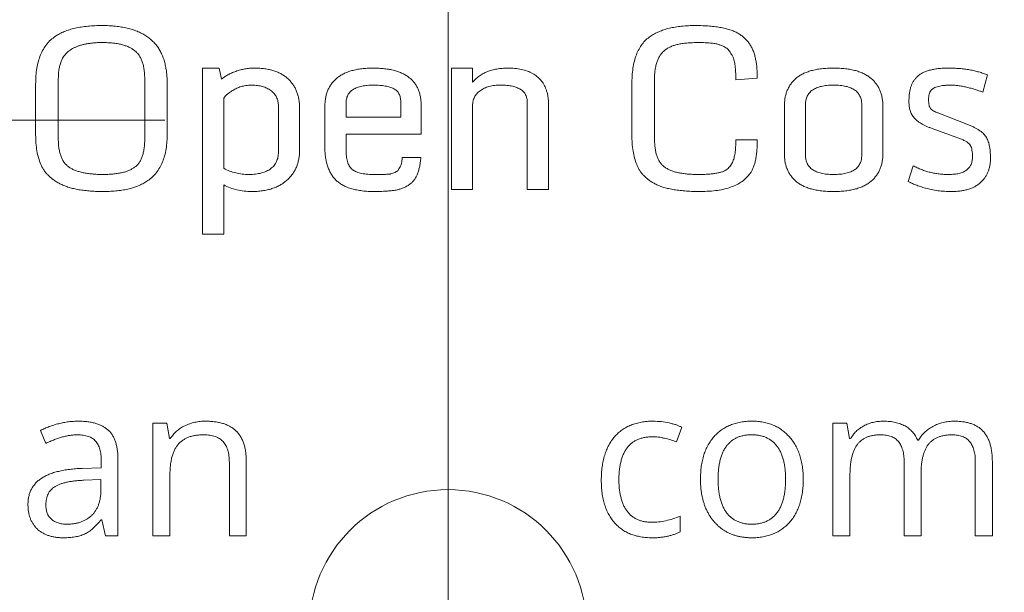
# Model space of a CAD drawing. Header units: millimetres. Extents: x 75.8 to 136.8, y 160.9 to 221.9.
# Tile 2 of 6: x 101.7 to 112.3, y 165.8 to 172. Entities that reach past the tile are written whole.
import ezdxf

# ---------------------------------------------------------------- set-up
doc = ezdxf.new("R2010")
doc.units = ezdxf.units.MM

# ---------------------------------------------------------------- blocks, each defined once
blk = doc.blocks.new('SW_CENTERMARKSYMBOL_0')
at = {"color": 0, "linetype": 'Continuous', "lineweight": 0}
blk.add_line((0, -5), (0, -30.511), dxfattribs=at)
blk = doc.blocks.new('SW_CENTERMARKSYMBOL_42')
at = {"color": 0, "linetype": 'Continuous', "lineweight": 0}
for p, q in [((0, 2.5), (0, 4)), ((0, 0), (0, 2.5))]:
    blk.add_line(p, q, dxfattribs=at)
blk = doc.blocks.new('SW_CENTERMARKSYMBOL_45')
at = {"color": 0, "linetype": 'Continuous', "lineweight": 0}
blk.add_line((2.5, 0), (5, 0), dxfattribs=at)

msp = doc.modelspace()

# ---------------------------------------------------------------- linework, layer by layer
at = {"color": 7, "linetype": 'Continuous', "lineweight": 15}
for p, q in [((103.824, 171.443), (103.645, 171.443)), ((103.645, 171.443), (103.645, 169.646)), ((103.851, 171.324), (103.824, 171.443)), ((106.567, 171.443), (106.339, 171.443)), ((106.339, 171.443), (106.339, 170.13)), ((106.567, 171.29), (106.567, 171.443)), ((102.082, 171.317), (102.082, 170.677)), ((103.019, 170.677), (103.019, 171.317)), ((108.536, 170.677), (108.536, 171.316)), ((109.417, 171.314), (109.649, 171.335)), ((112.089, 171.181), (112.142, 171.368)), ((101.837, 171.268), (101.837, 170.719)), ((103.262, 170.736), (103.262, 171.252)), ((108.291, 171.267), (108.291, 170.719)), ((103.873, 171.118), (103.873, 170.358)), ((105.789, 170.913), (105.789, 171.078)), ((107.159, 171.072), (107.159, 170.13)), ((107.388, 170.13), (107.388, 171.066)), ((104.465, 170.531), (104.465, 171.03)), ((104.694, 170.551), (104.694, 171.017)), ((104.969, 171.034), (104.969, 170.587)), ((105.197, 171.058), (105.197, 170.913)), ((106.01, 170.729), (106.01, 171.042)), ((106.567, 170.13), (106.567, 171.04)), ((109.942, 171.033), (109.942, 170.515)), ((110.17, 171.047), (110.17, 170.501)), ((110.78, 170.501), (110.78, 171.047)), ((111.008, 170.515), (111.008, 171.033)), ((105.197, 170.913), (105.789, 170.913)), ((111.916, 170.837), (111.613, 170.954)), ((111.542, 170.789), (111.848, 170.677)), ((105.197, 170.559), (105.197, 170.729)), ((105.197, 170.729), (106.01, 170.729)), ((109.649, 170.668), (109.417, 170.668)), ((106.008, 170.474), (105.806, 170.474)), ((111.338, 170.385), (111.282, 170.216)), ((103.873, 169.646), (103.873, 170.178)), ((106.339, 170.13), (106.567, 170.13)), ((107.159, 170.13), (107.388, 170.13)), ((103.645, 169.646), (103.873, 169.646)), ((103.106, 167.6), (103.256, 167.6)), ((103.106, 166.38), (103.106, 167.6)), ((103.256, 167.6), (103.286, 167.432)), ((108.832, 167.556), (108.776, 167.396)), ((110.468, 167.6), (110.618, 167.6)), ((110.468, 166.38), (110.468, 167.6)), ((110.618, 167.6), (110.648, 167.432)), ((101.947, 167.381), (101.891, 167.52)), ((103.286, 167.432), (103.295, 167.432)), ((110.648, 167.432), (110.656, 167.432)), ((111.385, 167.414), (111.394, 167.414)), ((102.548, 167.116), (102.548, 167.192)), ((102.728, 167.213), (102.728, 166.38)), ((103.934, 166.38), (103.934, 167.175)), ((104.118, 167.175), (104.118, 166.38)), ((111.238, 166.38), (111.238, 167.18)), ((112.009, 166.38), (112.009, 167.18)), ((112.194, 167.175), (112.194, 166.38)), ((102.342, 167.11), (102.548, 167.116)), ((103.29, 167.025), (103.29, 166.38)), ((110.652, 167.025), (110.652, 166.38)), ((111.423, 167.067), (111.423, 166.38)), ((102.544, 166.99), (102.36, 166.982)), ((102.544, 166.877), (102.544, 166.99)), ((108.814, 166.593), (108.814, 166.425)), ((102.555, 166.555), (102.546, 166.555)), ((102.592, 166.38), (102.555, 166.555)), ((102.728, 166.38), (102.592, 166.38)), ((103.29, 166.38), (103.106, 166.38)), ((104.118, 166.38), (103.934, 166.38)), ((110.652, 166.38), (110.468, 166.38)), ((111.423, 166.38), (111.238, 166.38)), ((112.194, 166.38), (112.009, 166.38))]:
    msp.add_line(p, q, dxfattribs=at)
for centre, radius in [((106.301, 191.38), 28.011), ((106.301, 165.38), 1.5)]:
    msp.add_circle(centre, radius, dxfattribs=at)
for points, knots in [([(102.561, 171.903), (102.533, 171.903), (102.48, 171.902), (102.404, 171.897), (102.332, 171.888), (102.266, 171.875), (102.204, 171.859), (102.148, 171.839), (102.097, 171.816), (102.066, 171.797), (102.051, 171.787)], [0, 0, 0, 0, 0.154129, 0.299076, 0.435223, 0.562365, 0.681915, 0.794199, 0.899879, 1, 1, 1, 1]), ([(103.244, 171.462), (103.24, 171.48), (103.233, 171.515), (103.215, 171.565), (103.195, 171.612), (103.17, 171.655), (103.141, 171.695), (103.108, 171.731), (103.071, 171.764), (103.03, 171.794), (102.985, 171.819), (102.936, 171.842), (102.883, 171.861), (102.827, 171.876), (102.766, 171.888), (102.701, 171.897), (102.632, 171.902), (102.585, 171.903), (102.561, 171.903)], [0, 0, 0, 0, 0.0611877, 0.1202225, 0.1774953, 0.2326384, 0.2876875, 0.3420859, 0.397082, 0.4535808, 0.5110694, 0.5710076, 0.6337419, 0.6992345, 0.7685912, 0.841652, 0.9187038, 1, 1, 1, 1]), ([(109.631, 171.536), (109.628, 171.552), (109.622, 171.582), (109.607, 171.625), (109.589, 171.664), (109.569, 171.701), (109.544, 171.734), (109.516, 171.764), (109.484, 171.791), (109.449, 171.815), (109.409, 171.836), (109.364, 171.854), (109.314, 171.87), (109.258, 171.882), (109.197, 171.891), (109.13, 171.899), (109.057, 171.902), (108.981, 171.904), (108.905, 171.902), (108.831, 171.897), (108.762, 171.887), (108.698, 171.875), (108.639, 171.858), (108.585, 171.838), (108.535, 171.815), (108.505, 171.796), (108.49, 171.786)], [0, 0, 0, 0, 0.035133, 0.068933, 0.101108, 0.132465, 0.163266, 0.194128, 0.224878, 0.256243, 0.289485, 0.325481, 0.364911, 0.407634, 0.453977, 0.504342, 0.558538, 0.616702, 0.67514, 0.730212, 0.782109, 0.830685, 0.876543, 0.919902, 0.960844, 1, 1, 1, 1]), ([(102.051, 171.787), (102.034, 171.775), (101.999, 171.749), (101.956, 171.701), (101.919, 171.646), (101.888, 171.585), (101.865, 171.515), (101.849, 171.439), (101.839, 171.356), (101.838, 171.298), (101.837, 171.268)], [0, 0, 0, 0, 0.108947, 0.218553, 0.330042, 0.447138, 0.570362, 0.703225, 0.845631, 1, 1, 1, 1]), ([(102.561, 171.719), (102.546, 171.719), (102.516, 171.719), (102.474, 171.716), (102.433, 171.712), (102.395, 171.706), (102.359, 171.699), (102.325, 171.691), (102.293, 171.68), (102.264, 171.668), (102.237, 171.654), (102.213, 171.639), (102.19, 171.622), (102.17, 171.603), (102.152, 171.583), (102.136, 171.562), (102.123, 171.538), (102.116, 171.521), (102.113, 171.513)], [0, 0, 0, 0, 0.0856521, 0.1673233, 0.244427, 0.3185508, 0.3877488, 0.4542169, 0.5170474, 0.5772336, 0.6348374, 0.6895963, 0.7429, 0.7952575, 0.8466924, 0.8972668, 0.9481742, 1, 1, 1, 1]), ([(103.019, 171.317), (103.018, 171.336), (103.017, 171.371), (103.013, 171.422), (103.004, 171.469), (102.992, 171.511), (102.977, 171.548), (102.958, 171.581), (102.935, 171.61), (102.909, 171.634), (102.879, 171.654), (102.845, 171.672), (102.807, 171.686), (102.766, 171.699), (102.72, 171.708), (102.67, 171.714), (102.617, 171.718), (102.58, 171.719), (102.561, 171.719)], [0, 0, 0, 0, 0.078018, 0.149764, 0.215706, 0.27726, 0.333776, 0.387099, 0.437551, 0.486635, 0.536914, 0.589906, 0.646982, 0.707703, 0.773343, 0.843308, 0.918959, 1, 1, 1, 1]), ([(108.49, 171.786), (108.474, 171.774), (108.442, 171.749), (108.401, 171.702), (108.367, 171.648), (108.338, 171.586), (108.317, 171.517), (108.302, 171.44), (108.293, 171.356), (108.291, 171.297), (108.291, 171.267)], [0, 0, 0, 0, 0.104714, 0.210493, 0.320728, 0.436488, 0.561592, 0.696124, 0.841932, 1, 1, 1, 1]), ([(108.789, 171.699), (108.804, 171.703), (108.836, 171.709), (108.89, 171.715), (108.95, 171.718), (109.016, 171.719), (109.08, 171.718), (109.138, 171.715), (109.187, 171.709), (109.227, 171.7), (109.259, 171.688), (109.286, 171.677), (109.308, 171.665), (109.327, 171.651), (109.342, 171.634), (109.357, 171.613), (109.372, 171.588), (109.385, 171.564), (109.394, 171.541), (109.4, 171.519), (109.405, 171.494), (109.409, 171.465), (109.413, 171.433), (109.415, 171.397), (109.416, 171.357), (109.417, 171.329), (109.417, 171.314)], [0, 0, 0, 0, 0.050699, 0.109191, 0.176108, 0.251218, 0.32515, 0.388911, 0.442352, 0.48617, 0.522919, 0.554786, 0.582736, 0.606691, 0.630463, 0.658449, 0.690378, 0.727146, 0.748432, 0.772702, 0.800918, 0.832894, 0.868645, 0.908663, 0.952171, 1, 1, 1, 1]), ([(108.536, 171.316), (108.537, 171.335), (108.537, 171.37), (108.542, 171.422), (108.551, 171.469), (108.563, 171.512), (108.578, 171.55), (108.598, 171.583), (108.621, 171.612), (108.639, 171.628), (108.648, 171.636)], [0, 0, 0, 0, 0.159185, 0.306671, 0.442556, 0.568607, 0.685073, 0.794573, 0.898292, 1, 1, 1, 1]), ([(108.648, 171.636), (108.658, 171.643), (108.678, 171.658), (108.713, 171.675), (108.749, 171.69), (108.775, 171.696), (108.789, 171.699)], [0, 0, 0, 0, 0.237932, 0.483037, 0.736368, 1, 1, 1, 1]), ([(102.113, 171.513), (102.108, 171.499), (102.098, 171.47), (102.089, 171.424), (102.083, 171.372), (102.083, 171.336), (102.082, 171.317)], [0, 0, 0, 0, 0.220048, 0.457872, 0.717923, 1, 1, 1, 1]), ([(109.649, 171.335), (109.648, 171.354), (109.648, 171.39), (109.645, 171.443), (109.64, 171.491), (109.634, 171.522), (109.631, 171.536)], [0, 0, 0, 0, 0.278953, 0.538806, 0.778336, 1, 1, 1, 1]), ([(103.262, 171.252), (103.262, 171.271), (103.262, 171.308), (103.258, 171.362), (103.253, 171.413), (103.247, 171.446), (103.244, 171.462)], [0, 0, 0, 0, 0.269642, 0.526154, 0.76998, 1, 1, 1, 1]), ([(104.205, 171.443), (104.188, 171.442), (104.154, 171.441), (104.103, 171.435), (104.053, 171.423), (104.004, 171.408), (103.959, 171.39), (103.918, 171.37), (103.882, 171.349), (103.861, 171.332), (103.851, 171.324)], [0, 0, 0, 0, 0.136215, 0.270558, 0.405157, 0.539965, 0.670189, 0.788966, 0.898868, 1, 1, 1, 1]), ([(104.694, 171.017), (104.693, 171.033), (104.693, 171.064), (104.686, 171.108), (104.677, 171.151), (104.663, 171.191), (104.646, 171.229), (104.624, 171.263), (104.599, 171.296), (104.57, 171.327), (104.537, 171.354), (104.5, 171.378), (104.459, 171.398), (104.416, 171.414), (104.368, 171.427), (104.317, 171.436), (104.262, 171.442), (104.225, 171.442), (104.205, 171.443)], [0, 0, 0, 0, 0.063777, 0.125134, 0.183998, 0.241514, 0.297667, 0.353581, 0.409863, 0.467069, 0.525192, 0.58475, 0.645479, 0.709398, 0.77587, 0.846158, 0.921035, 1, 1, 1, 1]), ([(106.01, 171.042), (106.01, 171.058), (106.009, 171.088), (106.003, 171.133), (105.993, 171.174), (105.979, 171.213), (105.961, 171.249), (105.939, 171.282), (105.912, 171.312), (105.882, 171.34), (105.848, 171.364), (105.809, 171.385), (105.766, 171.403), (105.719, 171.418), (105.668, 171.429), (105.613, 171.437), (105.554, 171.441), (105.491, 171.443), (105.429, 171.441), (105.369, 171.437), (105.314, 171.428), (105.262, 171.416), (105.215, 171.401), (105.172, 171.382), (105.133, 171.36), (105.098, 171.334), (105.067, 171.306), (105.041, 171.274), (105.019, 171.241), (105, 171.204), (104.986, 171.165), (104.976, 171.124), (104.97, 171.08), (104.969, 171.05), (104.969, 171.034)], [0, 0, 0, 0, 0.03122, 0.060977, 0.089138, 0.11646, 0.143067, 0.169549, 0.196066, 0.223064, 0.251092, 0.280079, 0.311045, 0.343746, 0.37838, 0.415498, 0.455204, 0.497683, 0.540163, 0.579889, 0.61728, 0.652487, 0.685261, 0.716416, 0.746291, 0.774936, 0.802775, 0.830021, 0.856835, 0.883765, 0.911312, 0.939706, 0.969019, 1, 1, 1, 1]), ([(106.948, 171.443), (106.928, 171.442), (106.888, 171.441), (106.83, 171.434), (106.777, 171.422), (106.727, 171.406), (106.681, 171.384), (106.638, 171.358), (106.6, 171.326), (106.578, 171.302), (106.567, 171.29)], [0, 0, 0, 0, 0.1441277, 0.2807172, 0.4091655, 0.5323875, 0.65137, 0.7681889, 0.8831596, 1, 1, 1, 1]), ([(107.363, 171.212), (107.355, 171.23), (107.34, 171.266), (107.306, 171.314), (107.265, 171.354), (107.216, 171.387), (107.159, 171.412), (107.095, 171.43), (107.024, 171.441), (106.974, 171.442), (106.948, 171.443)], [0, 0, 0, 0, 0.117342, 0.230528, 0.342032, 0.456562, 0.576816, 0.705505, 0.846403, 1, 1, 1, 1]), ([(111.008, 171.033), (111.008, 171.048), (111.007, 171.078), (111.001, 171.122), (110.991, 171.164), (110.977, 171.202), (110.959, 171.239), (110.936, 171.273), (110.91, 171.304), (110.879, 171.333), (110.845, 171.359), (110.805, 171.381), (110.761, 171.401), (110.712, 171.416), (110.659, 171.428), (110.601, 171.437), (110.539, 171.441), (110.474, 171.443), (110.409, 171.441), (110.347, 171.437), (110.289, 171.428), (110.236, 171.416), (110.188, 171.401), (110.144, 171.382), (110.105, 171.36), (110.07, 171.334), (110.04, 171.305), (110.013, 171.274), (109.992, 171.24), (109.973, 171.203), (109.959, 171.164), (109.949, 171.123), (109.944, 171.078), (109.943, 171.048), (109.942, 171.033)], [0, 0, 0, 0, 0.030148, 0.058863, 0.08671, 0.113585, 0.1401, 0.166396, 0.193116, 0.220407, 0.248639, 0.278142, 0.309436, 0.34277, 0.378268, 0.416099, 0.456934, 0.500475, 0.544016, 0.584616, 0.62268, 0.658126, 0.691012, 0.72209, 0.751593, 0.779496, 0.806617, 0.833157, 0.859521, 0.886036, 0.913051, 0.940669, 0.969617, 1, 1, 1, 1]), ([(112.142, 171.368), (112.127, 171.374), (112.096, 171.386), (112.048, 171.401), (111.999, 171.414), (111.947, 171.424), (111.893, 171.433), (111.837, 171.438), (111.779, 171.442), (111.72, 171.443), (111.662, 171.442), (111.607, 171.438), (111.558, 171.43), (111.512, 171.42), (111.472, 171.407), (111.436, 171.391), (111.405, 171.372), (111.387, 171.356), (111.379, 171.349)], [0, 0, 0, 0, 0.0613285, 0.1241668, 0.188864, 0.2554994, 0.3243405, 0.3950281, 0.4686574, 0.5444272, 0.618846, 0.6875614, 0.7508842, 0.8089942, 0.8620718, 0.9114038, 0.9568447, 1, 1, 1, 1]), ([(111.379, 171.349), (111.371, 171.341), (111.357, 171.325), (111.337, 171.299), (111.323, 171.27), (111.31, 171.239), (111.302, 171.205), (111.294, 171.167), (111.292, 171.123), (111.289, 171.076), (111.293, 171.028), (111.302, 170.982), (111.32, 170.941), (111.341, 170.911), (111.361, 170.889), (111.379, 170.872), (111.399, 170.857), (111.423, 170.842), (111.449, 170.828), (111.477, 170.814), (111.509, 170.801), (111.531, 170.793), (111.542, 170.789)], [0, 0, 0, 0, 0.0463858, 0.0914837, 0.1369147, 0.1822691, 0.2311688, 0.2863507, 0.3480011, 0.4165809, 0.4858249, 0.5503744, 0.6129154, 0.6740366, 0.7056658, 0.7394472, 0.7757025, 0.8147254, 0.8565484, 0.9010621, 0.9490678, 1, 1, 1, 1]), ([(104.465, 171.03), (104.465, 171.039), (104.464, 171.056), (104.461, 171.082), (104.454, 171.105), (104.445, 171.127), (104.434, 171.148), (104.419, 171.167), (104.403, 171.184), (104.377, 171.205), (104.341, 171.226), (104.292, 171.245), (104.239, 171.256), (104.183, 171.259), (104.127, 171.256), (104.074, 171.247), (104.025, 171.231), (103.982, 171.209), (103.945, 171.185), (103.914, 171.162), (103.89, 171.141), (103.878, 171.125), (103.873, 171.118)], [0, 0, 0, 0, 0.035073, 0.06807, 0.099991, 0.131191, 0.162128, 0.19289, 0.224355, 0.256656, 0.322887, 0.390472, 0.46111, 0.536036, 0.610935, 0.681585, 0.747886, 0.81244, 0.872042, 0.922777, 0.964965, 1, 1, 1, 1]), ([(105.789, 171.078), (105.789, 171.086), (105.789, 171.102), (105.785, 171.125), (105.779, 171.146), (105.771, 171.165), (105.761, 171.182), (105.748, 171.197), (105.732, 171.209), (105.708, 171.224), (105.671, 171.238), (105.62, 171.25), (105.561, 171.257), (105.496, 171.259), (105.43, 171.257), (105.37, 171.249), (105.318, 171.234), (105.281, 171.217), (105.256, 171.199), (105.24, 171.185), (105.226, 171.168), (105.216, 171.15), (105.207, 171.129), (105.201, 171.107), (105.197, 171.083), (105.197, 171.066), (105.197, 171.058)], [0, 0, 0, 0, 0.030938, 0.059512, 0.086032, 0.111502, 0.136241, 0.16005, 0.184541, 0.210277, 0.266343, 0.330879, 0.405332, 0.489605, 0.574344, 0.649477, 0.715684, 0.77479, 0.80213, 0.828767, 0.855211, 0.881716, 0.909008, 0.937374, 0.96772, 1, 1, 1, 1]), ([(106.567, 171.04), (106.567, 171.048), (106.568, 171.064), (106.571, 171.087), (106.578, 171.108), (106.587, 171.129), (106.598, 171.148), (106.613, 171.166), (106.629, 171.183), (106.655, 171.204), (106.693, 171.227), (106.746, 171.245), (106.806, 171.257), (106.849, 171.258), (106.871, 171.258)], [0, 0, 0, 0, 0.056701, 0.111401, 0.165118, 0.217708, 0.270798, 0.325175, 0.38157, 0.440096, 0.56319, 0.695285, 0.839413, 1, 1, 1, 1]), ([(106.871, 171.258), (106.883, 171.258), (106.906, 171.258), (106.938, 171.256), (106.969, 171.252), (106.997, 171.247), (107.023, 171.24), (107.046, 171.232), (107.068, 171.223), (107.087, 171.212), (107.104, 171.2), (107.119, 171.186), (107.132, 171.171), (107.142, 171.153), (107.15, 171.135), (107.155, 171.115), (107.159, 171.094), (107.159, 171.079), (107.159, 171.072)], [0, 0, 0, 0, 0.08986, 0.173403, 0.252672, 0.32607, 0.395039, 0.458596, 0.519161, 0.57603, 0.629757, 0.6815, 0.732136, 0.782807, 0.83425, 0.886159, 0.941584, 1, 1, 1, 1]), ([(107.388, 171.066), (107.388, 171.079), (107.387, 171.105), (107.382, 171.142), (107.375, 171.178), (107.367, 171.2), (107.363, 171.212)], [0, 0, 0, 0, 0.264242, 0.518154, 0.760959, 1, 1, 1, 1]), ([(110.78, 171.047), (110.78, 171.055), (110.779, 171.072), (110.776, 171.096), (110.77, 171.119), (110.761, 171.139), (110.75, 171.158), (110.737, 171.176), (110.722, 171.192), (110.704, 171.206), (110.683, 171.218), (110.66, 171.229), (110.636, 171.239), (110.608, 171.245), (110.578, 171.251), (110.546, 171.256), (110.511, 171.258), (110.475, 171.259), (110.439, 171.258), (110.404, 171.256), (110.372, 171.251), (110.342, 171.245), (110.315, 171.239), (110.29, 171.229), (110.267, 171.218), (110.247, 171.206), (110.228, 171.192), (110.213, 171.176), (110.2, 171.158), (110.189, 171.139), (110.181, 171.119), (110.174, 171.096), (110.171, 171.072), (110.171, 171.055), (110.17, 171.047)], [0, 0, 0, 0, 0.030327, 0.059237, 0.086672, 0.112903, 0.138894, 0.164499, 0.190755, 0.217816, 0.245775, 0.275553, 0.307021, 0.340559, 0.376632, 0.414958, 0.456035, 0.5, 0.543965, 0.585042, 0.623368, 0.659441, 0.692979, 0.724447, 0.754225, 0.782184, 0.809245, 0.835501, 0.861106, 0.887097, 0.913328, 0.940763, 0.969673, 1, 1, 1, 1]), ([(111.613, 170.954), (111.603, 170.958), (111.584, 170.965), (111.56, 170.977), (111.54, 170.99), (111.525, 171.004), (111.514, 171.022), (111.507, 171.044), (111.504, 171.071), (111.502, 171.101), (111.504, 171.131), (111.509, 171.159), (111.517, 171.183), (111.526, 171.197), (111.531, 171.203)], [0, 0, 0, 0, 0.104184, 0.193858, 0.268118, 0.331229, 0.393051, 0.466355, 0.551919, 0.652862, 0.755022, 0.845731, 0.926039, 1, 1, 1, 1]), ([(111.531, 171.203), (111.535, 171.207), (111.544, 171.217), (111.562, 171.228), (111.584, 171.238), (111.61, 171.245), (111.639, 171.251), (111.673, 171.255), (111.71, 171.258), (111.737, 171.258), (111.751, 171.258)], [0, 0, 0, 0, 0.080998, 0.169415, 0.271226, 0.386243, 0.515521, 0.660621, 0.822024, 1, 1, 1, 1]), ([(111.751, 171.258), (111.764, 171.258), (111.791, 171.257), (111.833, 171.252), (111.879, 171.244), (111.927, 171.234), (111.973, 171.221), (112.017, 171.209), (112.055, 171.195), (112.078, 171.186), (112.089, 171.181)], [0, 0, 0, 0, 0.112268, 0.234459, 0.367125, 0.510473, 0.652029, 0.78069, 0.896594, 1, 1, 1, 1]), ([(111.751, 170.107), (111.768, 170.107), (111.802, 170.108), (111.851, 170.113), (111.896, 170.12), (111.938, 170.132), (111.977, 170.145), (112.011, 170.163), (112.043, 170.184), (112.07, 170.208), (112.094, 170.234), (112.116, 170.262), (112.134, 170.292), (112.148, 170.324), (112.16, 170.358), (112.167, 170.393), (112.173, 170.43), (112.174, 170.468), (112.173, 170.506), (112.17, 170.542), (112.167, 170.575), (112.161, 170.605), (112.154, 170.633), (112.146, 170.658), (112.136, 170.681), (112.124, 170.701), (112.11, 170.72), (112.092, 170.738), (112.071, 170.756), (112.046, 170.773), (112.018, 170.79), (111.987, 170.806), (111.953, 170.822), (111.928, 170.832), (111.916, 170.837)], [0, 0, 0, 0, 0.0464378, 0.0902067, 0.1311544, 0.1692845, 0.2057438, 0.240249, 0.2732792, 0.305746, 0.3374672, 0.368777, 0.3996335, 0.4305795, 0.4620656, 0.49422, 0.5271802, 0.5617789, 0.5960397, 0.6278126, 0.6574388, 0.6848139, 0.710204, 0.7338942, 0.7556731, 0.776044, 0.7965978, 0.8190098, 0.8433172, 0.8697805, 0.8986604, 0.9297337, 0.9636759, 1, 1, 1, 1]), ([(101.837, 170.719), (101.838, 170.689), (101.839, 170.632), (101.85, 170.548), (101.867, 170.471), (101.888, 170.411), (101.909, 170.367), (101.929, 170.336), (101.951, 170.306), (101.977, 170.279), (102.005, 170.253), (102.037, 170.229), (102.072, 170.207), (102.097, 170.193), (102.11, 170.187)], [0, 0, 0, 0, 0.1408207, 0.2724525, 0.3959604, 0.5130376, 0.5701564, 0.6272416, 0.6845418, 0.7433138, 0.8037149, 0.866666, 0.93172, 1, 1, 1, 1]), ([(102.082, 170.677), (102.083, 170.659), (102.083, 170.624), (102.089, 170.573), (102.098, 170.528), (102.111, 170.486), (102.127, 170.45), (102.148, 170.418), (102.173, 170.391), (102.201, 170.369), (102.233, 170.35), (102.269, 170.335), (102.308, 170.321), (102.351, 170.31), (102.398, 170.302), (102.449, 170.296), (102.503, 170.292), (102.541, 170.291), (102.56, 170.291)], [0, 0, 0, 0, 0.076499, 0.14738, 0.212095, 0.27175, 0.327575, 0.379894, 0.430107, 0.479915, 0.531077, 0.585113, 0.643178, 0.704909, 0.771406, 0.842844, 0.919001, 1, 1, 1, 1]), ([(102.56, 170.291), (102.579, 170.291), (102.617, 170.292), (102.671, 170.296), (102.72, 170.301), (102.766, 170.31), (102.808, 170.32), (102.845, 170.334), (102.879, 170.35), (102.909, 170.368), (102.936, 170.39), (102.958, 170.417), (102.977, 170.449), (102.992, 170.486), (103.004, 170.527), (103.013, 170.573), (103.017, 170.623), (103.018, 170.659), (103.019, 170.677)], [0, 0, 0, 0, 0.082568, 0.159177, 0.23092, 0.296689, 0.358126, 0.4149, 0.467437, 0.516952, 0.564949, 0.61445, 0.666421, 0.722236, 0.78309, 0.849363, 0.921506, 1, 1, 1, 1]), ([(103.052, 170.225), (103.069, 170.238), (103.103, 170.264), (103.146, 170.312), (103.182, 170.366), (103.212, 170.427), (103.235, 170.495), (103.25, 170.57), (103.261, 170.651), (103.262, 170.707), (103.262, 170.736)], [0, 0, 0, 0, 0.110686, 0.220503, 0.333616, 0.450549, 0.574179, 0.706071, 0.847274, 1, 1, 1, 1]), ([(108.291, 170.719), (108.291, 170.689), (108.293, 170.631), (108.302, 170.547), (108.319, 170.469), (108.338, 170.41), (108.358, 170.365), (108.375, 170.334), (108.397, 170.306), (108.421, 170.278), (108.449, 170.252), (108.479, 170.228), (108.513, 170.205), (108.538, 170.192), (108.55, 170.186)], [0, 0, 0, 0, 0.1438914, 0.2777387, 0.4020858, 0.5191993, 0.5756344, 0.6321156, 0.6888384, 0.7466529, 0.8068081, 0.8685685, 0.932825, 1, 1, 1, 1]), ([(109.324, 170.35), (109.318, 170.345), (109.304, 170.335), (109.278, 170.323), (109.246, 170.313), (109.21, 170.305), (109.168, 170.299), (109.12, 170.294), (109.066, 170.292), (109.009, 170.291), (108.951, 170.292), (108.895, 170.296), (108.844, 170.301), (108.797, 170.31), (108.754, 170.32), (108.715, 170.334), (108.68, 170.349), (108.649, 170.368), (108.622, 170.39), (108.599, 170.418), (108.579, 170.449), (108.563, 170.486), (108.551, 170.527), (108.543, 170.573), (108.537, 170.623), (108.537, 170.659), (108.536, 170.677)], [0, 0, 0, 0, 0.023141, 0.050244, 0.081553, 0.117411, 0.158389, 0.204649, 0.255939, 0.31272, 0.370193, 0.423638, 0.473449, 0.519552, 0.562035, 0.601667, 0.638081, 0.672099, 0.705296, 0.738939, 0.774385, 0.812345, 0.853526, 0.898267, 0.947008, 1, 1, 1, 1]), ([(109.417, 170.668), (109.416, 170.654), (109.416, 170.628), (109.415, 170.589), (109.412, 170.554), (109.409, 170.532), (109.408, 170.521)], [0, 0, 0, 0, 0.281231, 0.540597, 0.781015, 1, 1, 1, 1]), ([(109.572, 170.303), (109.578, 170.312), (109.591, 170.332), (109.606, 170.366), (109.62, 170.405), (109.63, 170.448), (109.639, 170.496), (109.645, 170.549), (109.648, 170.607), (109.648, 170.647), (109.649, 170.668)], [0, 0, 0, 0, 0.0896767, 0.187072, 0.2946924, 0.4122715, 0.540574, 0.6812392, 0.8345761, 1, 1, 1, 1]), ([(111.848, 170.677), (111.861, 170.672), (111.885, 170.662), (111.916, 170.645), (111.94, 170.627), (111.957, 170.606), (111.967, 170.582), (111.974, 170.553), (111.978, 170.519), (111.979, 170.495), (111.979, 170.482)], [0, 0, 0, 0, 0.161635, 0.298778, 0.414688, 0.510809, 0.606809, 0.718936, 0.84951, 1, 1, 1, 1]), ([(103.873, 170.358), (103.894, 170.348), (103.935, 170.327), (104.003, 170.307), (104.074, 170.294), (104.135, 170.29), (104.183, 170.292), (104.218, 170.295), (104.251, 170.3), (104.281, 170.307), (104.31, 170.315), (104.336, 170.326), (104.36, 170.339), (104.382, 170.354), (104.402, 170.37), (104.419, 170.388), (104.433, 170.408), (104.445, 170.43), (104.454, 170.453), (104.461, 170.478), (104.464, 170.504), (104.465, 170.522), (104.465, 170.531)], [0, 0, 0, 0, 0.09471, 0.189486, 0.286814, 0.387686, 0.438058, 0.485149, 0.530157, 0.572257, 0.612618, 0.6512, 0.687951, 0.72388, 0.758556, 0.792101, 0.825346, 0.858587, 0.891904, 0.92629, 0.962309, 1, 1, 1, 1]), ([(104.176, 170.107), (104.196, 170.107), (104.235, 170.108), (104.291, 170.114), (104.344, 170.123), (104.394, 170.137), (104.44, 170.154), (104.483, 170.175), (104.522, 170.2), (104.558, 170.229), (104.59, 170.26), (104.618, 170.295), (104.641, 170.331), (104.66, 170.371), (104.676, 170.412), (104.686, 170.456), (104.693, 170.503), (104.693, 170.534), (104.694, 170.551)], [0, 0, 0, 0, 0.07764, 0.150953, 0.220826, 0.287168, 0.351077, 0.412546, 0.472856, 0.532361, 0.590873, 0.647749, 0.704293, 0.760536, 0.817772, 0.876396, 0.936825, 1, 1, 1, 1]), ([(104.969, 170.587), (104.969, 170.567), (104.969, 170.529), (104.976, 170.473), (104.985, 170.422), (104.999, 170.374), (105.017, 170.331), (105.039, 170.291), (105.064, 170.255), (105.094, 170.223), (105.129, 170.196), (105.168, 170.172), (105.212, 170.151), (105.261, 170.136), (105.315, 170.123), (105.374, 170.113), (105.437, 170.108), (105.481, 170.107), (105.504, 170.107)], [0, 0, 0, 0, 0.071537, 0.138249, 0.201314, 0.260546, 0.317119, 0.371038, 0.424087, 0.475897, 0.528619, 0.583696, 0.641476, 0.703555, 0.769983, 0.841086, 0.917633, 1, 1, 1, 1]), ([(105.806, 170.474), (105.805, 170.462), (105.803, 170.441), (105.797, 170.413), (105.792, 170.391), (105.783, 170.371), (105.771, 170.354), (105.761, 170.335), (105.746, 170.322), (105.727, 170.313), (105.705, 170.306), (105.688, 170.299), (105.673, 170.296), (105.661, 170.295), (105.644, 170.293), (105.623, 170.293), (105.597, 170.292), (105.566, 170.291), (105.531, 170.291), (105.493, 170.291), (105.454, 170.292), (105.417, 170.294), (105.383, 170.299), (105.352, 170.305), (105.325, 170.314), (105.3, 170.323), (105.279, 170.335), (105.261, 170.349), (105.245, 170.366), (105.232, 170.385), (105.221, 170.407), (105.212, 170.432), (105.205, 170.46), (105.2, 170.49), (105.197, 170.524), (105.197, 170.547), (105.197, 170.559)], [0, 0, 0, 0, 0.0385047, 0.0700894, 0.0958698, 0.1153294, 0.1446076, 0.1658247, 0.1852175, 0.2097081, 0.2367108, 0.2630664, 0.2720693, 0.2858529, 0.3048446, 0.3286129, 0.3576129, 0.3918453, 0.4309018, 0.4751902, 0.5203001, 0.5618659, 0.6000726, 0.6350544, 0.6670243, 0.6966328, 0.7235001, 0.7484659, 0.7732493, 0.7987134, 0.8262629, 0.8558111, 0.8874522, 0.9221362, 0.9593172, 1, 1, 1, 1]), ([(105.504, 170.107), (105.526, 170.107), (105.569, 170.108), (105.629, 170.11), (105.682, 170.115), (105.729, 170.12), (105.771, 170.13), (105.81, 170.142), (105.845, 170.158), (105.878, 170.177), (105.906, 170.199), (105.931, 170.226), (105.952, 170.256), (105.968, 170.29), (105.982, 170.328), (105.993, 170.372), (106.002, 170.421), (106.006, 170.456), (106.008, 170.474)], [0, 0, 0, 0, 0.092914, 0.1764, 0.250109, 0.315099, 0.37388, 0.429481, 0.483137, 0.535305, 0.585774, 0.635604, 0.685484, 0.73686, 0.792466, 0.854854, 0.923921, 1, 1, 1, 1]), ([(109.408, 170.521), (109.405, 170.503), (109.399, 170.469), (109.381, 170.422), (109.357, 170.382), (109.335, 170.36), (109.324, 170.35)], [0, 0, 0, 0, 0.277626, 0.530905, 0.769886, 1, 1, 1, 1]), ([(109.942, 170.515), (109.943, 170.5), (109.944, 170.47), (109.949, 170.426), (109.959, 170.384), (109.974, 170.345), (109.991, 170.309), (110.014, 170.275), (110.04, 170.244), (110.07, 170.215), (110.105, 170.189), (110.144, 170.167), (110.188, 170.148), (110.236, 170.133), (110.289, 170.122), (110.347, 170.113), (110.409, 170.108), (110.474, 170.106), (110.539, 170.108), (110.601, 170.113), (110.659, 170.122), (110.712, 170.133), (110.761, 170.149), (110.805, 170.168), (110.844, 170.19), (110.879, 170.216), (110.91, 170.245), (110.936, 170.276), (110.959, 170.31), (110.977, 170.346), (110.991, 170.385), (111.001, 170.426), (111.007, 170.47), (111.008, 170.5), (111.008, 170.515)], [0, 0, 0, 0, 0.0304187, 0.0591683, 0.0870479, 0.1138736, 0.1404197, 0.1666177, 0.1933689, 0.2203596, 0.2482958, 0.2778336, 0.3088555, 0.3417085, 0.3771961, 0.4153056, 0.4559541, 0.4995467, 0.5431392, 0.5840225, 0.6218991, 0.6573867, 0.69076, 0.7220916, 0.7516293, 0.7797546, 0.8070783, 0.8336495, 0.8601737, 0.8865089, 0.9134162, 0.941067, 0.9698166, 1, 1, 1, 1]), ([(110.17, 170.501), (110.171, 170.493), (110.171, 170.476), (110.174, 170.452), (110.181, 170.43), (110.189, 170.409), (110.2, 170.39), (110.213, 170.373), (110.229, 170.357), (110.247, 170.343), (110.267, 170.331), (110.29, 170.32), (110.315, 170.311), (110.342, 170.304), (110.372, 170.298), (110.404, 170.294), (110.439, 170.292), (110.475, 170.291), (110.511, 170.292), (110.546, 170.294), (110.578, 170.298), (110.608, 170.304), (110.635, 170.311), (110.661, 170.32), (110.683, 170.331), (110.704, 170.343), (110.722, 170.357), (110.737, 170.373), (110.75, 170.39), (110.761, 170.409), (110.769, 170.43), (110.776, 170.452), (110.779, 170.476), (110.78, 170.493), (110.78, 170.501)], [0, 0, 0, 0, 0.030405, 0.058966, 0.08606, 0.112359, 0.138416, 0.164088, 0.190106, 0.217238, 0.245268, 0.275123, 0.306524, 0.340148, 0.376314, 0.414739, 0.455922, 0.5, 0.544078, 0.585261, 0.623686, 0.659852, 0.693476, 0.724877, 0.754732, 0.782762, 0.809894, 0.835912, 0.861584, 0.887641, 0.91394, 0.941034, 0.969595, 1, 1, 1, 1]), ([(111.979, 170.482), (111.978, 170.467), (111.977, 170.439), (111.964, 170.399), (111.944, 170.364), (111.914, 170.337), (111.877, 170.316), (111.832, 170.301), (111.779, 170.293), (111.741, 170.292), (111.72, 170.291)], [0, 0, 0, 0, 0.1223559, 0.233643, 0.3395026, 0.4458947, 0.5603697, 0.6881178, 0.8337071, 1, 1, 1, 1]), ([(111.72, 170.291), (111.703, 170.292), (111.669, 170.292), (111.618, 170.296), (111.569, 170.304), (111.52, 170.315), (111.473, 170.327), (111.426, 170.344), (111.381, 170.363), (111.352, 170.378), (111.338, 170.385)], [0, 0, 0, 0, 0.130211, 0.25722, 0.383393, 0.507319, 0.63099, 0.75363, 0.876709, 1, 1, 1, 1]), ([(102.11, 170.187), (102.124, 170.18), (102.153, 170.167), (102.2, 170.151), (102.251, 170.137), (102.307, 170.126), (102.368, 170.117), (102.433, 170.112), (102.503, 170.107), (102.576, 170.107), (102.65, 170.108), (102.72, 170.114), (102.786, 170.123), (102.848, 170.136), (102.906, 170.152), (102.959, 170.173), (103.008, 170.196), (103.038, 170.215), (103.052, 170.225)], [0, 0, 0, 0, 0.047261, 0.098042, 0.152302, 0.211012, 0.273655, 0.341129, 0.412855, 0.489272, 0.565704, 0.638294, 0.706472, 0.771337, 0.832436, 0.890634, 0.946434, 1, 1, 1, 1]), ([(109.037, 170.107), (109.068, 170.108), (109.129, 170.109), (109.216, 170.118), (109.295, 170.133), (109.367, 170.154), (109.43, 170.182), (109.486, 170.215), (109.534, 170.255), (109.559, 170.287), (109.572, 170.303)], [0, 0, 0, 0, 0.16011, 0.307529, 0.443319, 0.568439, 0.684765, 0.793703, 0.898172, 1, 1, 1, 1]), ([(111.282, 170.216), (111.294, 170.21), (111.32, 170.196), (111.364, 170.178), (111.414, 170.16), (111.472, 170.142), (111.535, 170.126), (111.603, 170.115), (111.675, 170.108), (111.725, 170.107), (111.751, 170.107)], [0, 0, 0, 0, 0.084391, 0.181543, 0.29248, 0.417213, 0.551261, 0.692966, 0.842344, 1, 1, 1, 1]), ([(103.873, 170.178), (103.895, 170.167), (103.941, 170.145), (104.016, 170.124), (104.095, 170.109), (104.149, 170.108), (104.176, 170.107)], [0, 0, 0, 0, 0.240825, 0.485182, 0.736872, 1, 1, 1, 1]), ([(108.55, 170.186), (108.564, 170.179), (108.593, 170.166), (108.64, 170.15), (108.693, 170.137), (108.751, 170.126), (108.815, 170.117), (108.884, 170.112), (108.958, 170.107), (109.01, 170.107), (109.037, 170.107)], [0, 0, 0, 0, 0.091123, 0.191453, 0.30055, 0.41931, 0.548691, 0.688308, 0.838458, 1, 1, 1, 1]), ([(101.891, 167.52), (101.906, 167.528), (101.937, 167.543), (101.985, 167.563), (102.035, 167.58), (102.087, 167.595), (102.14, 167.606), (102.194, 167.615), (102.248, 167.62), (102.284, 167.621), (102.301, 167.621)], [0, 0, 0, 0, 0.119808, 0.241315, 0.365707, 0.492908, 0.621405, 0.748465, 0.874468, 1, 1, 1, 1]), ([(102.301, 167.621), (102.319, 167.621), (102.353, 167.62), (102.402, 167.616), (102.448, 167.608), (102.49, 167.597), (102.529, 167.584), (102.564, 167.567), (102.595, 167.547), (102.624, 167.525), (102.649, 167.498), (102.67, 167.468), (102.688, 167.435), (102.703, 167.397), (102.714, 167.356), (102.722, 167.312), (102.727, 167.264), (102.728, 167.23), (102.728, 167.213)], [0, 0, 0, 0, 0.07722, 0.149369, 0.217333, 0.280631, 0.340436, 0.397615, 0.451817, 0.504629, 0.557176, 0.611122, 0.66637, 0.725043, 0.787197, 0.853427, 0.924226, 1, 1, 1, 1]), ([(103.295, 167.432), (103.305, 167.447), (103.325, 167.475), (103.362, 167.513), (103.405, 167.546), (103.453, 167.573), (103.505, 167.594), (103.56, 167.61), (103.619, 167.62), (103.658, 167.621), (103.679, 167.621)], [0, 0, 0, 0, 0.11747, 0.235085, 0.353727, 0.477326, 0.604024, 0.732412, 0.863687, 1, 1, 1, 1]), ([(103.679, 167.621), (103.696, 167.621), (103.731, 167.62), (103.78, 167.615), (103.827, 167.607), (103.87, 167.595), (103.91, 167.581), (103.946, 167.562), (103.979, 167.541), (104.008, 167.515), (104.035, 167.487), (104.057, 167.454), (104.076, 167.417), (104.091, 167.376), (104.104, 167.332), (104.112, 167.283), (104.117, 167.23), (104.118, 167.194), (104.118, 167.175)], [0, 0, 0, 0, 0.073399, 0.142544, 0.207348, 0.269254, 0.327653, 0.383493, 0.437841, 0.49117, 0.544719, 0.599447, 0.656516, 0.716516, 0.780301, 0.848773, 0.921591, 1, 1, 1, 1]), ([(107.96, 166.982), (107.961, 167.007), (107.961, 167.055), (107.969, 167.125), (107.979, 167.191), (107.996, 167.252), (108.016, 167.309), (108.041, 167.362), (108.071, 167.411), (108.105, 167.455), (108.143, 167.494), (108.186, 167.528), (108.232, 167.557), (108.283, 167.58), (108.337, 167.599), (108.395, 167.611), (108.457, 167.62), (108.499, 167.621), (108.521, 167.621)], [0, 0, 0, 0, 0.0768478, 0.1495913, 0.2182058, 0.2835787, 0.3460383, 0.4062406, 0.4648219, 0.5222038, 0.5789226, 0.6350271, 0.6910482, 0.7480666, 0.8069654, 0.8682337, 0.932311, 1, 1, 1, 1]), ([(108.521, 167.621), (108.55, 167.62), (108.609, 167.618), (108.68, 167.606), (108.735, 167.592), (108.772, 167.582), (108.803, 167.569), (108.822, 167.56), (108.832, 167.556)], [0, 0, 0, 0, 0.2730018, 0.5482842, 0.6807476, 0.7998552, 0.9056758, 1, 1, 1, 1]), ([(109.034, 166.991), (109.034, 167.015), (109.035, 167.062), (109.042, 167.131), (109.053, 167.195), (109.07, 167.255), (109.09, 167.311), (109.116, 167.364), (109.146, 167.411), (109.181, 167.455), (109.219, 167.494), (109.262, 167.528), (109.308, 167.557), (109.358, 167.581), (109.412, 167.599), (109.469, 167.611), (109.53, 167.62), (109.571, 167.621), (109.593, 167.621)], [0, 0, 0, 0, 0.075727, 0.147651, 0.215811, 0.281078, 0.343451, 0.403612, 0.462692, 0.52099, 0.578646, 0.635225, 0.691933, 0.749486, 0.808345, 0.869358, 0.932856, 1, 1, 1, 1]), ([(109.593, 167.621), (109.613, 167.621), (109.654, 167.62), (109.713, 167.612), (109.768, 167.598), (109.821, 167.58), (109.87, 167.556), (109.916, 167.526), (109.958, 167.491), (109.998, 167.452), (110.033, 167.407), (110.063, 167.359), (110.089, 167.307), (110.11, 167.251), (110.126, 167.191), (110.138, 167.128), (110.145, 167.061), (110.146, 167.015), (110.146, 166.991)], [0, 0, 0, 0, 0.065635, 0.127953, 0.188291, 0.246452, 0.304021, 0.361287, 0.418729, 0.477613, 0.537381, 0.597442, 0.658578, 0.721279, 0.786431, 0.854209, 0.925363, 1, 1, 1, 1]), ([(110.656, 167.432), (110.666, 167.446), (110.684, 167.475), (110.718, 167.512), (110.758, 167.545), (110.803, 167.572), (110.851, 167.594), (110.903, 167.61), (110.957, 167.619), (110.995, 167.62), (111.014, 167.621)], [0, 0, 0, 0, 0.120065, 0.23868, 0.359366, 0.482306, 0.608338, 0.734959, 0.864792, 1, 1, 1, 1]), ([(111.014, 167.621), (111.037, 167.62), (111.08, 167.619), (111.142, 167.61), (111.198, 167.593), (111.249, 167.571), (111.292, 167.541), (111.33, 167.505), (111.362, 167.463), (111.377, 167.43), (111.385, 167.414)], [0, 0, 0, 0, 0.149649, 0.287674, 0.415554, 0.535717, 0.650631, 0.76405, 0.87928, 1, 1, 1, 1]), ([(111.394, 167.414), (111.403, 167.429), (111.422, 167.46), (111.459, 167.501), (111.502, 167.536), (111.55, 167.566), (111.603, 167.591), (111.66, 167.609), (111.721, 167.619), (111.763, 167.62), (111.784, 167.621)], [0, 0, 0, 0, 0.1172514, 0.2342967, 0.352633, 0.475639, 0.6019685, 0.7305187, 0.8621722, 1, 1, 1, 1]), ([(111.784, 167.621), (111.801, 167.621), (111.833, 167.62), (111.879, 167.615), (111.923, 167.607), (111.963, 167.595), (112, 167.581), (112.034, 167.562), (112.065, 167.541), (112.092, 167.515), (112.116, 167.486), (112.137, 167.453), (112.155, 167.417), (112.169, 167.376), (112.18, 167.331), (112.188, 167.283), (112.193, 167.23), (112.193, 167.194), (112.194, 167.175)], [0, 0, 0, 0, 0.071184, 0.138461, 0.201297, 0.261229, 0.318099, 0.372924, 0.426383, 0.479061, 0.53257, 0.587858, 0.646018, 0.70741, 0.773002, 0.843722, 0.918926, 1, 1, 1, 1]), ([(102.29, 167.474), (102.277, 167.474), (102.251, 167.473), (102.211, 167.468), (102.17, 167.461), (102.128, 167.451), (102.085, 167.437), (102.04, 167.422), (101.994, 167.402), (101.963, 167.388), (101.947, 167.381)], [0, 0, 0, 0, 0.107348, 0.219042, 0.335425, 0.45619, 0.583544, 0.715791, 0.854748, 1, 1, 1, 1]), ([(102.548, 167.192), (102.548, 167.204), (102.548, 167.226), (102.545, 167.259), (102.54, 167.289), (102.533, 167.317), (102.525, 167.343), (102.514, 167.366), (102.502, 167.387), (102.487, 167.405), (102.471, 167.422), (102.452, 167.436), (102.43, 167.447), (102.407, 167.457), (102.381, 167.465), (102.353, 167.47), (102.322, 167.473), (102.301, 167.474), (102.29, 167.474)], [0, 0, 0, 0, 0.079037, 0.153129, 0.222489, 0.287748, 0.348322, 0.405688, 0.460525, 0.513606, 0.565785, 0.618556, 0.673937, 0.731386, 0.791997, 0.856462, 0.926178, 1, 1, 1, 1]), ([(103.656, 167.474), (103.641, 167.473), (103.611, 167.473), (103.568, 167.468), (103.529, 167.46), (103.492, 167.449), (103.459, 167.434), (103.429, 167.416), (103.401, 167.394), (103.378, 167.37), (103.357, 167.341), (103.339, 167.308), (103.324, 167.271), (103.311, 167.23), (103.302, 167.185), (103.295, 167.135), (103.291, 167.082), (103.291, 167.044), (103.29, 167.025)], [0, 0, 0, 0, 0.068381, 0.132718, 0.192981, 0.250055, 0.304416, 0.356691, 0.407444, 0.458557, 0.510969, 0.565979, 0.625506, 0.689267, 0.758595, 0.833059, 0.91345, 1, 1, 1, 1]), ([(103.934, 167.175), (103.934, 167.188), (103.933, 167.211), (103.93, 167.245), (103.925, 167.277), (103.918, 167.306), (103.908, 167.333), (103.897, 167.358), (103.883, 167.38), (103.867, 167.4), (103.849, 167.417), (103.828, 167.433), (103.805, 167.445), (103.78, 167.456), (103.752, 167.464), (103.722, 167.47), (103.69, 167.473), (103.668, 167.473), (103.656, 167.474)], [0, 0, 0, 0, 0.077793, 0.150293, 0.218477, 0.282706, 0.343641, 0.400991, 0.45639, 0.510222, 0.563733, 0.617258, 0.673397, 0.731168, 0.792373, 0.856674, 0.926385, 1, 1, 1, 1]), ([(108.518, 167.453), (108.503, 167.452), (108.474, 167.452), (108.432, 167.446), (108.393, 167.437), (108.357, 167.424), (108.324, 167.408), (108.294, 167.388), (108.267, 167.364), (108.242, 167.336), (108.22, 167.305), (108.202, 167.27), (108.186, 167.231), (108.173, 167.189), (108.163, 167.144), (108.156, 167.094), (108.152, 167.041), (108.151, 167.005), (108.151, 166.986)], [0, 0, 0, 0, 0.065497, 0.127057, 0.185838, 0.241948, 0.296137, 0.349236, 0.402492, 0.456388, 0.512454, 0.570131, 0.631426, 0.695818, 0.764844, 0.838324, 0.916612, 1, 1, 1, 1]), ([(108.776, 167.396), (108.755, 167.404), (108.712, 167.42), (108.656, 167.435), (108.61, 167.444), (108.578, 167.449), (108.547, 167.452), (108.527, 167.453), (108.518, 167.453)], [0, 0, 0, 0, 0.252195, 0.519781, 0.652362, 0.77653, 0.892216, 1, 1, 1, 1]), ([(109.587, 167.474), (109.573, 167.473), (109.545, 167.473), (109.503, 167.467), (109.465, 167.458), (109.43, 167.444), (109.397, 167.427), (109.367, 167.406), (109.34, 167.381), (109.315, 167.353), (109.294, 167.32), (109.275, 167.285), (109.26, 167.245), (109.247, 167.201), (109.237, 167.154), (109.23, 167.104), (109.225, 167.049), (109.225, 167.012), (109.225, 166.992)], [0, 0, 0, 0, 0.063708, 0.123599, 0.180815, 0.235478, 0.288988, 0.341951, 0.395126, 0.449417, 0.505689, 0.564549, 0.626218, 0.691623, 0.76164, 0.83608, 0.915281, 1, 1, 1, 1]), ([(109.955, 166.992), (109.955, 167.011), (109.955, 167.048), (109.95, 167.102), (109.943, 167.153), (109.933, 167.2), (109.92, 167.243), (109.904, 167.282), (109.885, 167.319), (109.863, 167.351), (109.838, 167.38), (109.811, 167.405), (109.78, 167.426), (109.747, 167.444), (109.711, 167.458), (109.672, 167.467), (109.631, 167.473), (109.602, 167.473), (109.587, 167.474)], [0, 0, 0, 0, 0.082934, 0.161364, 0.235019, 0.304276, 0.369544, 0.431307, 0.489919, 0.546881, 0.601615, 0.65524, 0.708642, 0.762571, 0.818063, 0.875501, 0.936085, 1, 1, 1, 1]), ([(110.984, 167.474), (110.97, 167.473), (110.943, 167.473), (110.904, 167.468), (110.868, 167.46), (110.835, 167.448), (110.805, 167.433), (110.777, 167.416), (110.753, 167.394), (110.731, 167.369), (110.712, 167.34), (110.696, 167.307), (110.682, 167.271), (110.671, 167.23), (110.662, 167.184), (110.656, 167.135), (110.653, 167.081), (110.652, 167.044), (110.652, 167.025)], [0, 0, 0, 0, 0.064564, 0.125468, 0.182726, 0.236972, 0.28941, 0.34011, 0.39054, 0.441355, 0.494182, 0.55074, 0.611984, 0.677817, 0.749312, 0.826727, 0.910375, 1, 1, 1, 1]), ([(111.238, 167.18), (111.238, 167.192), (111.238, 167.215), (111.235, 167.248), (111.231, 167.279), (111.223, 167.308), (111.215, 167.335), (111.204, 167.359), (111.192, 167.381), (111.177, 167.4), (111.161, 167.418), (111.142, 167.433), (111.121, 167.446), (111.097, 167.456), (111.072, 167.464), (111.044, 167.469), (111.015, 167.473), (110.994, 167.474), (110.984, 167.474)], [0, 0, 0, 0, 0.079484, 0.154815, 0.224731, 0.290573, 0.352458, 0.412066, 0.468094, 0.52224, 0.575843, 0.62927, 0.684407, 0.740728, 0.799587, 0.862637, 0.92934, 1, 1, 1, 1]), ([(111.756, 167.474), (111.742, 167.473), (111.716, 167.473), (111.677, 167.468), (111.641, 167.46), (111.608, 167.45), (111.578, 167.435), (111.55, 167.418), (111.525, 167.398), (111.503, 167.374), (111.484, 167.347), (111.468, 167.317), (111.454, 167.283), (111.442, 167.246), (111.433, 167.206), (111.427, 167.163), (111.423, 167.116), (111.423, 167.083), (111.423, 167.067)], [0, 0, 0, 0, 0.06857, 0.132646, 0.192807, 0.25007, 0.305292, 0.358552, 0.411467, 0.46418, 0.518354, 0.574815, 0.635008, 0.698816, 0.766762, 0.839281, 0.916773, 1, 1, 1, 1]), ([(112.009, 167.18), (112.009, 167.192), (112.009, 167.215), (112.006, 167.248), (112.002, 167.279), (111.994, 167.308), (111.986, 167.335), (111.975, 167.359), (111.963, 167.381), (111.948, 167.4), (111.932, 167.418), (111.913, 167.433), (111.892, 167.446), (111.869, 167.456), (111.844, 167.464), (111.816, 167.47), (111.787, 167.473), (111.767, 167.474), (111.756, 167.474)], [0, 0, 0, 0, 0.079703, 0.155242, 0.225351, 0.291375, 0.35343, 0.413202, 0.469384, 0.52368, 0.577431, 0.631005, 0.685665, 0.741468, 0.800489, 0.86299, 0.929146, 1, 1, 1, 1]), ([(101.754, 166.72), (101.755, 166.735), (101.755, 166.765), (101.763, 166.807), (101.774, 166.847), (101.79, 166.884), (101.811, 166.918), (101.837, 166.95), (101.866, 166.979), (101.901, 167.004), (101.941, 167.027), (101.985, 167.048), (102.033, 167.065), (102.086, 167.079), (102.144, 167.092), (102.206, 167.1), (102.272, 167.107), (102.318, 167.109), (102.342, 167.11)], [0, 0, 0, 0, 0.056893, 0.111097, 0.162939, 0.21364, 0.263715, 0.314431, 0.366346, 0.420593, 0.477852, 0.53871, 0.603518, 0.672338, 0.746521, 0.825702, 0.909887, 1, 1, 1, 1]), ([(102.36, 166.982), (102.343, 166.981), (102.309, 166.98), (102.259, 166.975), (102.214, 166.969), (102.173, 166.961), (102.135, 166.951), (102.101, 166.94), (102.071, 166.927), (102.044, 166.912), (102.021, 166.895), (102.001, 166.877), (101.985, 166.855), (101.971, 166.832), (101.96, 166.806), (101.953, 166.778), (101.949, 166.748), (101.948, 166.728), (101.947, 166.717)], [0, 0, 0, 0, 0.095601, 0.184328, 0.266916, 0.342961, 0.41285, 0.477156, 0.53609, 0.590508, 0.641378, 0.690443, 0.738593, 0.787202, 0.836869, 0.888503, 0.942415, 1, 1, 1, 1]), ([(108.509, 166.359), (108.488, 166.36), (108.447, 166.361), (108.387, 166.368), (108.33, 166.381), (108.277, 166.399), (108.228, 166.421), (108.182, 166.45), (108.141, 166.483), (108.103, 166.521), (108.069, 166.564), (108.04, 166.611), (108.015, 166.663), (107.995, 166.719), (107.979, 166.779), (107.968, 166.843), (107.962, 166.911), (107.961, 166.958), (107.96, 166.982)], [0, 0, 0, 0, 0.067602, 0.131472, 0.192538, 0.251332, 0.308502, 0.364635, 0.420859, 0.47773, 0.535261, 0.593904, 0.654169, 0.716844, 0.782041, 0.850958, 0.923364, 1, 1, 1, 1]), ([(108.151, 166.986), (108.151, 166.968), (108.152, 166.933), (108.156, 166.882), (108.163, 166.835), (108.173, 166.791), (108.185, 166.749), (108.201, 166.712), (108.219, 166.677), (108.24, 166.646), (108.264, 166.618), (108.29, 166.593), (108.32, 166.573), (108.352, 166.556), (108.386, 166.543), (108.424, 166.534), (108.464, 166.528), (108.492, 166.528), (108.506, 166.527)], [0, 0, 0, 0, 0.081772, 0.158312, 0.23085, 0.299784, 0.364431, 0.426356, 0.485441, 0.542538, 0.597685, 0.651669, 0.705736, 0.760362, 0.816195, 0.874224, 0.935131, 1, 1, 1, 1]), ([(109.585, 166.359), (109.572, 166.359), (109.545, 166.36), (109.506, 166.364), (109.469, 166.369), (109.432, 166.378), (109.396, 166.388), (109.362, 166.402), (109.328, 166.417), (109.296, 166.435), (109.266, 166.455), (109.237, 166.478), (109.21, 166.502), (109.185, 166.529), (109.161, 166.557), (109.139, 166.588), (109.12, 166.621), (109.101, 166.656), (109.085, 166.692), (109.072, 166.73), (109.06, 166.77), (109.05, 166.811), (109.043, 166.854), (109.038, 166.898), (109.034, 166.944), (109.034, 166.975), (109.034, 166.991)], [0, 0, 0, 0, 0.042435, 0.083635, 0.124101, 0.163656, 0.203247, 0.241984, 0.280711, 0.319779, 0.358444, 0.397106, 0.435504, 0.474118, 0.513377, 0.553022, 0.593266, 0.634781, 0.67728, 0.720169, 0.763723, 0.808671, 0.854566, 0.901481, 0.949929, 1, 1, 1, 1]), ([(109.225, 166.992), (109.225, 166.973), (109.225, 166.936), (109.23, 166.882), (109.237, 166.831), (109.247, 166.784), (109.26, 166.74), (109.276, 166.7), (109.295, 166.663), (109.316, 166.63), (109.341, 166.601), (109.369, 166.576), (109.399, 166.554), (109.432, 166.537), (109.467, 166.523), (109.506, 166.513), (109.547, 166.507), (109.575, 166.507), (109.589, 166.506)], [0, 0, 0, 0, 0.083307, 0.162115, 0.235679, 0.305316, 0.371278, 0.433407, 0.492791, 0.549814, 0.605205, 0.658764, 0.711985, 0.765428, 0.820577, 0.877482, 0.937114, 1, 1, 1, 1]), ([(110.146, 166.991), (110.146, 166.967), (110.145, 166.92), (110.138, 166.851), (110.126, 166.787), (110.111, 166.726), (110.089, 166.67), (110.064, 166.617), (110.033, 166.569), (109.998, 166.525), (109.959, 166.486), (109.916, 166.452), (109.87, 166.423), (109.82, 166.4), (109.766, 166.381), (109.709, 166.369), (109.648, 166.36), (109.606, 166.359), (109.585, 166.359)], [0, 0, 0, 0, 0.075494, 0.147197, 0.215545, 0.280522, 0.342824, 0.403566, 0.462938, 0.52127, 0.57899, 0.635877, 0.692592, 0.749822, 0.808935, 0.869759, 0.933062, 1, 1, 1, 1]), ([(109.589, 166.506), (109.604, 166.507), (109.632, 166.507), (109.673, 166.513), (109.712, 166.523), (109.748, 166.536), (109.781, 166.554), (109.811, 166.575), (109.838, 166.601), (109.863, 166.63), (109.885, 166.663), (109.904, 166.699), (109.92, 166.739), (109.933, 166.783), (109.943, 166.83), (109.95, 166.881), (109.955, 166.936), (109.955, 166.973), (109.955, 166.992)], [0, 0, 0, 0, 0.063251, 0.12278, 0.179587, 0.23447, 0.288239, 0.341369, 0.394835, 0.449767, 0.506954, 0.565814, 0.628275, 0.693803, 0.763784, 0.837691, 0.916362, 1, 1, 1, 1]), ([(102.177, 166.506), (102.19, 166.507), (102.218, 166.507), (102.257, 166.512), (102.295, 166.519), (102.33, 166.53), (102.362, 166.544), (102.393, 166.561), (102.421, 166.58), (102.447, 166.603), (102.47, 166.629), (102.489, 166.657), (102.507, 166.688), (102.52, 166.721), (102.531, 166.756), (102.538, 166.794), (102.543, 166.835), (102.544, 166.862), (102.544, 166.877)], [0, 0, 0, 0, 0.07055, 0.137611, 0.201621, 0.263082, 0.322776, 0.381165, 0.438917, 0.496723, 0.554898, 0.61265, 0.671794, 0.731999, 0.794524, 0.859622, 0.927786, 1, 1, 1, 1]), ([(102.14, 166.359), (102.125, 166.359), (102.096, 166.36), (102.055, 166.364), (102.016, 166.371), (101.979, 166.382), (101.945, 166.395), (101.913, 166.411), (101.883, 166.43), (101.856, 166.452), (101.832, 166.477), (101.812, 166.505), (101.794, 166.534), (101.779, 166.567), (101.768, 166.602), (101.76, 166.639), (101.755, 166.679), (101.755, 166.706), (101.754, 166.72)], [0, 0, 0, 0, 0.073425, 0.142861, 0.208604, 0.272402, 0.333431, 0.392464, 0.450647, 0.508644, 0.565968, 0.62304, 0.680526, 0.739362, 0.800333, 0.863604, 0.92984, 1, 1, 1, 1]), ([(101.947, 166.717), (101.948, 166.709), (101.948, 166.693), (101.951, 166.669), (101.956, 166.647), (101.962, 166.627), (101.97, 166.607), (101.981, 166.59), (101.993, 166.574), (102.012, 166.555), (102.041, 166.535), (102.081, 166.518), (102.127, 166.508), (102.159, 166.507), (102.177, 166.506)], [0, 0, 0, 0, 0.070489, 0.137626, 0.200352, 0.260727, 0.31926, 0.376637, 0.432804, 0.489161, 0.604114, 0.724952, 0.855128, 1, 1, 1, 1]), ([(108.506, 166.527), (108.531, 166.528), (108.582, 166.529), (108.659, 166.543), (108.737, 166.563), (108.788, 166.583), (108.814, 166.593)], [0, 0, 0, 0, 0.23873, 0.483436, 0.736362, 1, 1, 1, 1]), ([(102.546, 166.555), (102.531, 166.537), (102.503, 166.503), (102.458, 166.459), (102.413, 166.424), (102.366, 166.398), (102.316, 166.38), (102.262, 166.368), (102.203, 166.36), (102.161, 166.36), (102.14, 166.359)], [0, 0, 0, 0, 0.147328, 0.280966, 0.400899, 0.51075, 0.619291, 0.735995, 0.862524, 1, 1, 1, 1]), ([(108.814, 166.425), (108.804, 166.42), (108.783, 166.409), (108.75, 166.396), (108.714, 166.385), (108.677, 166.375), (108.638, 166.368), (108.597, 166.363), (108.554, 166.359), (108.524, 166.359), (108.509, 166.359)], [0, 0, 0, 0, 0.110607, 0.224359, 0.341521, 0.463264, 0.589551, 0.719895, 0.856999, 1, 1, 1, 1])]:
    msp.add_open_spline(points, degree=3, knots=knots, dxfattribs=at)

# ---------------------------------------------------------------- block references
at = {"color": 7, "linetype": 'Continuous', "lineweight": 0}
for name, p in [('SW_CENTERMARKSYMBOL_0', (106.301, 191.38)), ('SW_CENTERMARKSYMBOL_45', (98.236, 170.88)), ('SW_CENTERMARKSYMBOL_42', (106.301, 165.38))]:
    msp.add_blockref(name, p, dxfattribs=at)

doc.saveas('drawing.dxf')
